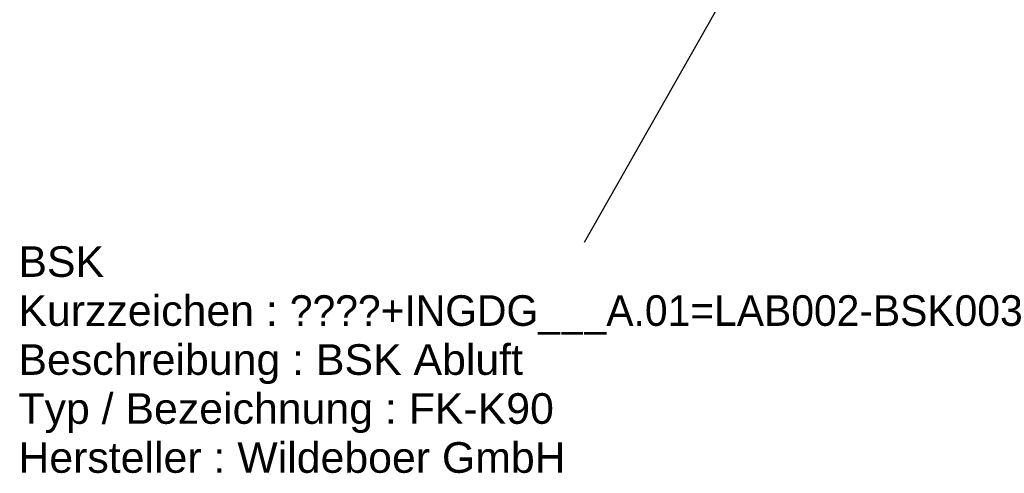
# Model space of a CAD drawing. Header units: metres. Extents: x 0 to 32.9, y 0 to 31.7.
# Tile 1 of 39: x 21.2 to 25.2, y 11.6 to 13.5. Entities that reach past the tile are written whole.
import ezdxf

# ---------------------------------------------------------------- set-up
doc = ezdxf.new("R2010")
doc.units = ezdxf.units.M
doc.layers.get('0').update_dxf_attribs({"lineweight": 0})
doc.layers.add('004TX_TXT', color=7, linetype='Continuous')
doc.styles.get("Standard").update_dxf_attribs({"font": 'arial.ttf'})

# ---------------------------------------------------------------- blocks, each defined once
blk = doc.blocks.new('BSK KG400.030.099.200')
for s, p in [('BSK', (0, 0)), ('Kurzzeichen : ', (0, -0.2)), ('Beschreibung : ', (0, -0.4)), ('Typ / Bezeichnung : ', (0, -0.6)), ('Hersteller : ', (0, -0.8))]:
    blk.add_text(s, height=0.125).set_placement(p)
at = {"flags": 1}
for tag, p in [('NUMMER', (0, 0)), ('KURZTEXT', (0, 0)), ('MB.100.10.110', (0, -0.8)), ('MB.100.20.500', (0, -0.8)), ('MB.100.50.104', (0, -0.8)), ('MB.100.50.220', (0, -0.8)), ('MB.100.50.210', (0, -0.8)), ('MB.100.50.200', (0, -0.8)), ('KG400.030.009.200', (0, -0.8)), ('KG400.030.009.210', (0, -0.8)), ('KG400.030.009.220', (0, -0.8)), ('KG400.099.004.101', (0, -0.8)), ('MB.200.10.102', (0, -0.8)), ('MB.100.20.110', (0, -0.8)), ('MB.100.20.100', (0, -0.8)), ('MB.100.90.100', (0, -0.8))]:
    blk.add_attdef(tag, p, '', height=0.125, dxfattribs=at)
for tag, p in [('MB.100.110.100', (1.1065, -0.2)), ('MB.100.110.110', (1.2134, -0.4)), ('MB.100.10.100', (1.5919, -0.6)), ('MB.100.20.120', (0.8927, -0.8))]:
    blk.add_attdef(tag, p, '', height=0.125)

msp = doc.modelspace()

# ---------------------------------------------------------------- linework, layer by layer
at = {"layer": '004TX_TXT', "color": 7}
msp.add_line((23.4847, 12.5712), (24.2136, 13.8566), dxfattribs=at)

# ---------------------------------------------------------------- block references
ref = msp.add_blockref('BSK KG400.030.099.200', (21.1761, 12.4297), dxfattribs=at)
ref.add_attrib('MB.100.110.100', '????+INGDG___A.01=LAB002-BSK003', (22.2826, 12.2297), dxfattribs={"layer": '0', "color": 7, "height": 0.125})
ref.add_attrib('MB.100.110.110', 'BSK Abluft', (22.3895, 12.0297), dxfattribs={"layer": '0', "color": 7, "height": 0.125})
ref.add_attrib('MB.100.10.100', 'FK-K90', (22.768, 11.8297), dxfattribs={"layer": '0', "color": 7, "height": 0.125})
ref.add_attrib('MB.100.20.120', 'Wildeboer GmbH', (22.0688, 11.6297), dxfattribs={"layer": '0', "color": 7, "height": 0.125})

doc.saveas('drawing.dxf')
